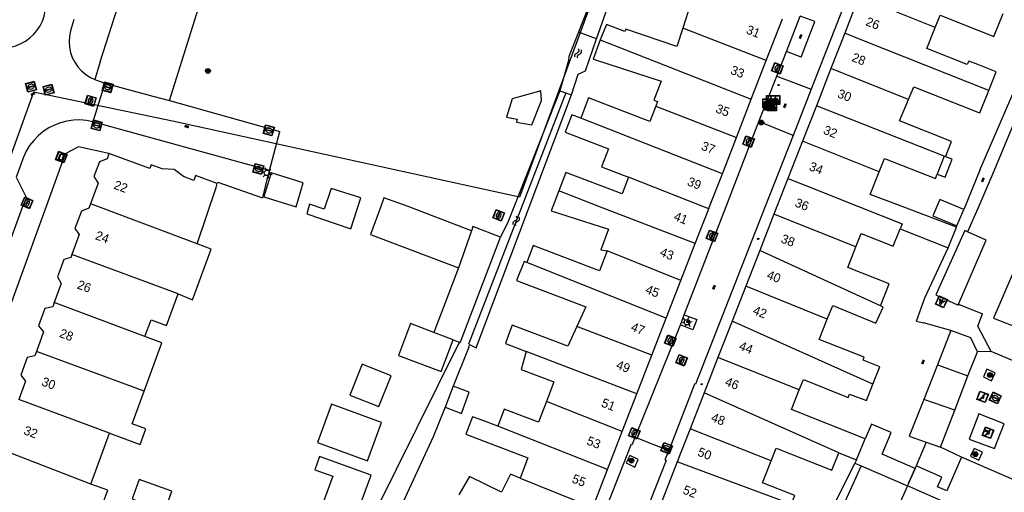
# Model space of a CAD drawing. Header units: metres. Extents: x 93870 to 95789, y 463036 to 464040.
# Tile 179 of 256: x 94894 to 95003, y 463218 to 463271. Entities that reach past the tile are written whole.
import ezdxf
from ezdxf.enums import TextEntityAlignment as Align

# ---------------------------------------------------------------- set-up
doc = ezdxf.new("R2010")
doc.units = ezdxf.units.M
doc.header["$LTSCALE"] = 25.4
for name, color, linetype in [('B_BEBOUWINGSGRENS_0', 1, 'Continuous'), ('B_LUIFEL_1', 200, 'Continuous'), ('B_TUSSENMUUR_0', 7, 'Continuous'), ('G_GRENS_ALGEMEEN_0', 7, 'Continuous'), ('K_DUIKER_LIJN_-1', 6, 'Continuous'), ('Q_BOOM_0', 3, 'Continuous'), ('Q_FIETSENREK_0', 6, 'Continuous'), ('Q_INSPECTIE_OF_RIOOLPUT_0', 253, 'Continuous'), ('Q_KOLK_0', 254, 'Continuous'), ('Q_LICHTMAST_0', 2, 'Continuous'), ('Q_LICHTPUNT_1', 7, 'Continuous'), ('Q_SPEELVOORZIENING_0', 45, 'Continuous'), ('Q_STRAATNAAMBORD_0', 7, 'Continuous'), ('S_GBKN_SYMBOOL_OV_GROOT_0', 7, 'Continuous'), ('S_GBKN_SYMBOOL_WATER_0', 7, 'Continuous'), ('T_HEK_0', 57, 'Continuous'), ('T_MUUR_30CM_0', 10, 'Continuous'), ('T_WALBESCHERMING_0', 45, 'Continuous'), ('V_WEGGRENS_0', 7, 'Continuous'), ('W_WATERGRENS_0', 5, 'Continuous'), ('Z_GBKN_HUISNUMMER_0', 252, 'Continuous')]:
    doc.layers.add(name, color=color, linetype=linetype)
doc.layers.add('Q_PAALTJE_0', color=7, linetype='Continuous', true_color=0x666666)

# ---------------------------------------------------------------- blocks, each defined once
blk = doc.blocks.new('Q_STRAATNAAMBORD')
for points in [[(-0.5, 0.5), (0.5, 0.5), (0.5, -0.5), (-0.5, -0.5)], [(-0.37, 0.22), (0.36, 0.22), (0.36, -0.21), (-0.37, -0.21)]]:
    blk.add_lwpolyline(points, close=True)
for points in [[(-0.44, 0.46), (0.44, 0.46, -0.414214), (0.46, 0.44), (0.46, -0.44, -0.414214), (0.44, -0.46), (-0.44, -0.46, -0.414214), (-0.46, -0.44), (-0.46, 0.44), (-0.46, 0.44), (-0.46, 0.45), (-0.46, 0.45), (-0.46, 0.45), (-0.46, 0.45), (-0.46, 0.45), (-0.46, 0.45), (-0.46, 0.46), (-0.46, 0.46), (-0.46, 0.46), (-0.45, 0.46), (-0.45, 0.46), (-0.45, 0.46), (-0.45, 0.46), (-0.45, 0.46), (-0.45, 0.46), (-0.44, 0.46), (-0.44, 0.46)], [(-0.29, 0.16), (0.28, 0.16, -0.414214), (0.3, 0.14), (0.3, -0.13, -0.414214), (0.28, -0.16), (-0.29, -0.16, -0.414214), (-0.31, -0.13), (-0.31, 0.14), (-0.31, 0.14), (-0.31, 0.14), (-0.31, 0.14), (-0.31, 0.15), (-0.31, 0.15), (-0.31, 0.15), (-0.3, 0.15), (-0.3, 0.15), (-0.3, 0.15), (-0.3, 0.16), (-0.3, 0.16), (-0.3, 0.16), (-0.3, 0.16), (-0.29, 0.16), (-0.29, 0.16), (-0.29, 0.16), (-0.29, 0.16), (-0.29, 0.16)]]:
    blk.add_lwpolyline(points, format="xyb")
blk = doc.blocks.new('Q_LICHTMAST')
for points in [[(-0.26, 0.15), (-0.52, 0.3)], [(0, 0.3), (0, 0.6)], [(0.26, 0.15), (0.52, 0.3)], [(-0.26, -0.15), (-0.52, -0.3)], [(0, -0.3), (0, -0.6)], [(0.26, -0.15), (0.52, -0.3)]]:
    blk.add_lwpolyline(points)
blk.add_circle((0, 0), 0.3)
blk = doc.blocks.new('Q_PAAL_STEEN')
for points in [[(-0.5, 0.5), (0.5, 0.5), (0.5, -0.5), (-0.5, -0.5)], [(-0.1, 0.3), (0.1, 0.3), (0.1, -0.3), (-0.1, -0.3)]]:
    blk.add_lwpolyline(points, close=True)
blk.add_lwpolyline([(-0.4, 0.5), (0.4, 0.5, -0.414214), (0.5, 0.4), (0.5, -0.4, -0.414214), (0.4, -0.5), (-0.4, -0.5, -0.414214), (-0.5, -0.4), (-0.5, 0.4), (-0.5, 0.4), (-0.5, 0.4), (-0.5, 0.4), (-0.5, 0.4), (-0.5, 0.5), (-0.5, 0.5), (-0.5, 0.5), (-0.5, 0.5), (-0.5, 0.5), (-0.5, 0.5), (-0.5, 0.5), (-0.5, 0.5), (-0.5, 0.5), (-0.4, 0.5), (-0.4, 0.5), (-0.4, 0.5), (-0.4, 0.5), (-0.4, 0.5)], format="xyb")
blk = doc.blocks.new('Q_PAALTJE')
at = {"color": 251, "true_color": 0x666666, "xscale": 0.1, "yscale": 0.1, "zscale": 0.01}
blk.add_blockref('Q_PAAL_STEEN', (0, 0), dxfattribs=at)
blk = doc.blocks.new('Q_KOLK')
blk.add_lwpolyline([(-0.5, 0.5), (0.5, 0.5), (0.5, -0.5), (-0.5, -0.5)], close=True)
for points in [[(-0.44, 0.46), (0.44, 0.46, -0.414214), (0.46, 0.44), (0.46, -0.44, -0.414214), (0.44, -0.46), (-0.44, -0.46, -0.414214), (-0.46, -0.44), (-0.46, 0.44, -0.414214), (-0.44, 0.46)], [(-0.34, 0.1, 0.380426), (-0.28, -0.18)], [(-0.01, 0.27, 0.240218), (-0.34, 0.1)], [(-0.19, 0.04, 0.853344), (-0.19, -0.03)], [(0.33, 0.11, 0.240191), (-0.01, 0.27)], [(0.18, -0.03, 0.849746), (0.18, 0.04)], [(0.27, -0.18, 0.380426), (0.33, 0.11)], [(-0.28, -0.18, 0.148452), (0.01, -0.26)], [(0.01, -0.26, 0.131742), (0.27, -0.18)]]:
    blk.add_lwpolyline(points, format="xyb")
for points in [[(-0.19, 0.04), (0.18, 0.04)], [(0.18, -0.03), (-0.19, -0.03)]]:
    blk.add_lwpolyline(points)
blk = doc.blocks.new('Q_INSPECTIE_OF_RIOOLPUT')
blk.add_lwpolyline([(-0.5, 0.5), (0.5, 0.5), (0.5, -0.5), (-0.5, -0.5)], close=True)
for points in [[(-0.44, 0.46), (0.44, 0.46, -0.414214), (0.46, 0.44), (0.46, -0.44, -0.414214), (0.44, -0.46), (-0.44, -0.46, -0.414214), (-0.46, -0.44), (-0.46, 0.44), (-0.46, 0.44), (-0.46, 0.45), (-0.46, 0.45), (-0.46, 0.45), (-0.46, 0.45), (-0.46, 0.45), (-0.46, 0.45), (-0.46, 0.46), (-0.46, 0.46), (-0.46, 0.46), (-0.45, 0.46), (-0.45, 0.46), (-0.45, 0.46), (-0.45, 0.46), (-0.45, 0.46), (-0.45, 0.46), (-0.44, 0.46), (-0.44, 0.46)], [(-0.34, 0.1, 0.380426), (-0.28, -0.18)], [(-0.01, 0.27, 0.240218), (-0.34, 0.1)], [(-0.19, 0.04, 0.853344), (-0.19, -0.03)], [(0.33, 0.11, 0.240191), (-0.01, 0.27)], [(0.18, -0.03, 0.849746), (0.18, 0.04)], [(0.27, -0.18, 0.380426), (0.33, 0.11)], [(-0.28, -0.18, 0.148452), (0.01, -0.26)], [(0.01, -0.26, 0.131742), (0.27, -0.18)]]:
    blk.add_lwpolyline(points, format="xyb")
for points in [[(-0.19, 0.04), (0.18, 0.04)], [(0.18, -0.03), (-0.19, -0.03)]]:
    blk.add_lwpolyline(points)
blk = doc.blocks.new('Q_SPEELVOORZIENING')
blk.add_lwpolyline([(-0.5, 0.5), (0.5, 0.5), (0.5, -0.5), (-0.5, -0.5)], close=True)
for points in [[(-0.44, 0.46), (0.44, 0.46, -0.414214), (0.46, 0.44), (0.46, -0.44, -0.414214), (0.44, -0.46), (-0.44, -0.46, -0.414214), (-0.46, -0.44), (-0.46, 0.44), (-0.46, 0.44), (-0.46, 0.45), (-0.46, 0.45), (-0.46, 0.45), (-0.46, 0.45), (-0.46, 0.45), (-0.46, 0.45), (-0.46, 0.46), (-0.46, 0.46), (-0.46, 0.46), (-0.45, 0.46), (-0.45, 0.46), (-0.45, 0.46), (-0.45, 0.46), (-0.45, 0.46), (-0.45, 0.46), (-0.44, 0.46), (-0.44, 0.46)], [(-0.36, 0.2, 1.168313), (-0.39, 0.14)], [(-0.09, 0.02, 0.778987), (-0.04, -0.17)], [(-0.04, -0.17, 0.508825), (0.06, -0.04)], [(0.36, -0.16, 1.031322), (0.38, -0.1)]]:
    blk.add_lwpolyline(points, format="xyb")
for points in [[(-0.39, 0.14), (-0.09, 0.02)], [(-0.36, 0.2), (0.38, -0.1)], [(0.06, -0.04), (0.36, -0.16)]]:
    blk.add_lwpolyline(points)
blk = doc.blocks.new('Q_FIETSENREK')
for points in [[(-0.5, 0.5), (0.5, 0.5), (0.5, -0.5), (-0.5, -0.5)], [(-0.06, 0.15), (0.18, 0.05), (0.04, -0.09)]]:
    blk.add_lwpolyline(points, close=True)
for points in [[(-0.44, 0.46), (0.44, 0.46, -0.414214), (0.46, 0.44), (0.46, -0.44, -0.414214), (0.44, -0.46), (-0.44, -0.46, -0.414214), (-0.46, -0.44), (-0.46, 0.44), (-0.46, 0.44), (-0.46, 0.45), (-0.46, 0.45), (-0.46, 0.45), (-0.46, 0.45), (-0.46, 0.45), (-0.46, 0.45), (-0.46, 0.46), (-0.46, 0.46), (-0.46, 0.46), (-0.45, 0.46), (-0.45, 0.46), (-0.45, 0.46), (-0.45, 0.46), (-0.45, 0.46), (-0.45, 0.46), (-0.44, 0.46), (-0.44, 0.46)], [(-0.18, 0.11, 0.847256), (-0.32, -0.14)], [(-0.19, 0.08, 0.842492), (-0.3, -0.12)], [(-0.17, 0.06, 0.053288), (-0.19, 0.08)], [(-0.19, -0.13, 0.502492), (-0.15, 0.04)], [(-0.15, 0.09, 0.06236), (-0.18, 0.11)], [(-0.16, -0.16, 0.494489), (-0.12, 0.07)], [(-0.32, -0.14, 0.089606), (-0.42, -0.35)], [(-0.3, -0.16, 0.110942), (-0.37, -0.35)], [(-0.29, -0.1, 0.006942), (-0.3, -0.12)], [(-0.3, -0.16, 0.02458), (-0.28, -0.17)], [(-0.21, -0.1, 0.381614), (-0.29, -0.1)], [(-0.22, -0.14, 0.533998), (-0.28, -0.14)], [(-0.28, -0.14, 0.009682), (-0.27, -0.14)], [(-0.28, -0.17, 0.148109), (-0.2, -0.17)], [(-0.27, -0.14, 0.120201), (-0.22, -0.14)], [(-0.22, -0.14, 0.003554), (-0.22, -0.14)], [(-0.19, -0.13, 0.017985), (-0.21, -0.1)], [(-0.12, -0.35, 0.075837), (-0.2, -0.17)], [(-0.08, -0.35, 0.094234), (-0.16, -0.16)], [(0.1, -0.16, 0.385208), (0.19, -0.33)], [(0.21, -0.05, 0.224648), (0.11, -0.13)], [(0.13, -0.17, 0.376993), (0.2, -0.3)], [(0.21, -0.09, 0.20829), (0.14, -0.14)], [(0.19, -0.33, 1), (0.29, -0.06)], [(0.2, -0.3, 1), (0.28, -0.09)], [(0.29, -0.06, 0.086253), (0.24, -0.05)], [(0.28, -0.09, 0.079305), (0.24, -0.08)]]:
    blk.add_lwpolyline(points, format="xyb")
for points in [[(-0.17, 0.06), (-0.26, -0.04), (-0.24, -0.06), (-0.15, 0.04)], [(0.08, 0.22), (0, 0.25), (-0.15, 0.09)], [(-0.12, 0.07), (-0.09, 0.11), (0.02, -0.13), (0.1, -0.16)], [(0.24, -0.05), (0.23, 0.05), (0.26, 0.09), (0.3, 0.08), (0.31, 0.11), (0.19, 0.15), (0.18, 0.12), (0.23, 0.1), (0.21, 0.08), (-0.04, 0.17), (0, 0.22), (0.07, 0.19), (0.08, 0.22)], [(0.21, -0.05), (0.2, 0.03), (0.06, -0.11)], [(-0.42, -0.35), (-0.37, -0.35)], [(-0.12, -0.35), (-0.08, -0.35)], [(0.06, -0.11), (0.11, -0.13)], [(0.13, -0.17), (0.25, -0.22), (0.24, -0.08)], [(0.14, -0.14), (0.22, -0.17), (0.21, -0.09)]]:
    blk.add_lwpolyline(points)
blk = doc.blocks.new('Q_LICHTPUNT')
for points in [[(-0.5, 0.5), (0.5, 0.5), (0.5, -0.5), (-0.5, -0.5)], [(-0.46, 0.46), (0.46, 0.46), (0.46, -0.46), (-0.46, -0.46)], [(-0.12, 0.08), (-0.08, 0.05), (-0.26, -0.23), (-0.3, -0.2)], [(-0.03, 0.03), (0.02, 0.03), (0.02, -0.3), (-0.03, -0.3)], [(0.08, 0.05), (0.12, 0.08), (0.29, -0.21), (0.25, -0.24)]]:
    blk.add_lwpolyline(points, close=True)
blk.add_circle((0, 0.21), 0.103)
blk = doc.blocks.new('Q_BOOM')
for radius in [0.27, 0.18, 0.09]:
    blk.add_circle((0, 0), radius)
blk = doc.blocks.new('S_GBKN_SYMBOOL_WATER')
for points in [[(-0.5, 0.15), (-0.44, 0.21), (-0.31, 0.27), (-0.19, 0.27), (-0.06, 0.21), (0, 0.15), (0.06, 0.09), (0.19, 0.02), (0.31, 0.02), (0.44, 0.09), (0.5, 0.15)], [(-0.5, -0.15), (-0.44, -0.09), (-0.31, -0.02), (-0.19, -0.02), (-0.06, -0.09), (0, -0.15), (0.06, -0.21), (0.19, -0.27), (0.31, -0.27), (0.44, -0.21), (0.5, -0.15)]]:
    blk.add_lwpolyline(points)
blk = doc.blocks.new('S_GBKN_SYMBOOL_OV_GROOT')
for points in [[(-0.21875, 0.0625), (0.21875, 0.0625)], [(-0.21875, 0), (0.21875, 0)], [(-0.1875, 0.0625), (-0.1875, 0)], [(-0.125, 0.09375), (-0.125, 0.0625)], [(-0.125, 0), (-0.125, -0.0625)], [(-0.0625, 0.0625), (-0.0625, 0)], [(0, 0.09375), (0, 0.0625)], [(0, 0), (0, -0.0625)], [(0.0625, 0.0625), (0.0625, 0)], [(0.125, 0.09375), (0.125, 0.0625)], [(0.125, 0), (0.125, -0.0625)], [(0.1875, 0.0625), (0.1875, 0)], [(-0.21875, -0.0625), (0.21875, -0.0625)], [(-0.1875, -0.0625), (-0.1875, -0.09375)], [(-0.0625, -0.0625), (-0.0625, -0.09375)], [(0.0625, -0.0625), (0.0625, -0.09375)], [(0.1875, -0.0625), (0.1875, -0.09375)]]:
    blk.add_lwpolyline(points)

msp = doc.modelspace()

# ---------------------------------------------------------------- linework, layer by layer
at = {"layer": 'B_BEBOUWINGSGRENS_0'}
for p, q in [((94986.83, 463273.24), (94985.27, 463269.23)), ((94976.57, 463266.19), (94978.38, 463270.82)), ((94985.27, 463269.23), (94983.74, 463265.31)), ((94974.92, 463261.92), (94976.57, 463266.19)), ((94983.74, 463265.31), (94982.13, 463261.18)), ((94973.28, 463257.65), (94974.92, 463261.92)), ((94982.13, 463261.18), (94980.59, 463257.24)), ((94971.72, 463253.62), (94973.28, 463257.65)), ((94980.59, 463257.24), (94978.98, 463253.12)), ((94996.27, 463255.59), (94995.5, 463253.6)), ((94996.43, 463255.53), (94996.27, 463255.59)), ((94988.09, 463251.34), (94989.08, 463253.84)), ((94943.93, 463247.3), (94936.93, 463250)), ((94968.72, 463245.9), (94970.21, 463249.75)), ((94977.44, 463249.17), (94975.87, 463245.15)), ((94997.68, 463247.85), (94998.46, 463249.68)), ((94991.4, 463247.55), (94996.74, 463245.44)), ((94996.74, 463245.44), (94997.64, 463247.73)), ((94942.81, 463235.2), (94947.15, 463246.62)), ((94967.13, 463241.82), (94968.72, 463245.9)), ((94975.87, 463245.15), (94974.32, 463241.17)), ((94942.51, 463243.21), (94939.79, 463236.05)), ((94965.5, 463237.62), (94967.13, 463241.82)), ((94974.32, 463241.17), (94972.81, 463237.29)), ((94963.92, 463233.52), (94965.5, 463237.62)), ((94972.81, 463237.29), (94971.23, 463233.26)), ((94997.03, 463236.28), (94995.53, 463232.47)), ((94941.92, 463235.22), (94942.7, 463234.92)), ((94942.7, 463234.92), (94942.81, 463235.2)), ((94998.92, 463231.23), (94999.96, 463233.91)), ((94962.25, 463229.24), (94963.92, 463233.52)), ((94971.23, 463233.26), (94969.71, 463229.35)), ((94935.04, 463231.25), (94931.83, 463232.52)), ((94995.53, 463232.47), (94994.02, 463228.62)), ((94997.45, 463227.44), (94998.92, 463231.23)), ((94941.92, 463230.09), (94941.04, 463227.75)), ((94960.63, 463225.05), (94962.25, 463229.24)), ((94969.71, 463229.35), (94968.15, 463225.36)), ((94995.86, 463223.32), (94997.45, 463227.44)), ((94968.15, 463225.36), (94966.72, 463221.69)), ((94901.8, 463219.24), (94903.86, 463224.88)), ((94959, 463220.85), (94960.63, 463225.05)), ((94986.57, 463221.94), (94987.53, 463224.27)), ((94994.29, 463223.88), (94995.86, 463223.32)), ((94984.62, 463222.71), (94986.57, 463221.94)), ((95006.08, 463218.8), (94998.21, 463222.23)), ((94957.37, 463216.64), (94959, 463220.85)), ((94966.72, 463221.69), (94964.87, 463216.95)), ((94993.06, 463220.96), (94992.38, 463219.42)), ((94993.19, 463221.25), (94993.06, 463220.96)), ((94992.38, 463219.42), (94992.22, 463219.03))]:
    msp.add_line(p, q, dxfattribs=at)
for points in [[(94961.85, 463274.74), (94964.44, 463273.59), (94968.21, 463272.43), (94967.34, 463269.79)], [(94995.3, 463269.85), (94995.84, 463271.22), (95000, 463269.56), (95001.8, 463268.85), (95002.82, 463271.4)], [(94967.34, 463269.79), (94966.67, 463267.75), (94961.02, 463269.68), (94960.92, 463269.42), (94958.88, 463270.2), (94958.21, 463268.47)], [(95001.22, 463262.88), (95002.04, 463264.94), (95000, 463265.74), (94999, 463266.14), (94998.84, 463265.74), (94994.37, 463267.52), (94995.3, 463269.85)], [(94958.21, 463268.47), (94957.4, 463266.35), (94957.55, 463266.3), (94964.94, 463263.9), (94964.14, 463261.8), (94964.54, 463261.64), (94964.34, 463261.12)], [(94992.32, 463261.86), (94992.91, 463263.29), (95000, 463260.48), (95000.23, 463260.39), (95001.22, 463262.88)], [(94964.34, 463261.12), (94963.7, 463259.45), (94956.9, 463262.05), (94956.04, 463259.8)], [(94996.43, 463255.53), (94997.09, 463257.21), (94991.32, 463259.5), (94992.32, 463261.86)], [(94956.04, 463259.8), (94955.05, 463260.19), (94954.3, 463258.24), (94959.11, 463256.4), (94958.34, 463254.41), (94961.34, 463253.26)], [(94903.8, 463255.88), (94903.59, 463255.31), (94902.75, 463254.98), (94902.14, 463253.33), (94902.6, 463252.61), (94901.75, 463250.3)], [(94915.78, 463252.56), (94913.4, 463253.43), (94913.21, 463252.91), (94912.07, 463253.32), (94911.03, 463254.12), (94909.69, 463254.2), (94908.47, 463254.64), (94908.31, 463254.23), (94903.8, 463255.88)], [(94989.08, 463253.84), (94989.68, 463255.35), (94995.32, 463253.12), (94995.5, 463253.6)], [(94995.5, 463253.6), (94996.38, 463253.26), (94997.16, 463255.24), (94996.43, 463255.53)], [(94925.32, 463252.65), (94921.78, 463253.76), (94920.95, 463251.1)], [(94961.34, 463253.26), (94960.62, 463251.4), (94954.4, 463253.78), (94953.63, 463251.76)], [(94970.21, 463249.75), (94970.31, 463250), (94971.72, 463253.62)], [(94913.56, 463245.87), (94915.69, 463252.13), (94915.78, 463252.56)], [(94920.95, 463251.1), (94924.52, 463249.98), (94925.32, 463252.65)], [(94978.98, 463253.12), (94977.77, 463250), (94977.44, 463249.17)], [(94953.63, 463251.76), (94952.95, 463250), (94952.78, 463249.53), (94959.13, 463247.48), (94958.25, 463245.2), (94958.96, 463245.08)], [(94997.64, 463247.73), (94991.64, 463250), (94988.09, 463251.34)], [(94901.75, 463250.3), (94901.64, 463250), (94901.57, 463249.81), (94900.75, 463249.51), (94900.04, 463247.58), (94900.51, 463246.91), (94899.69, 463244.68)], [(94936.93, 463250), (94934.24, 463250.97), (94933.89, 463250), (94932.75, 463246.92), (94942.51, 463243.21)], [(94998.46, 463249.68), (94995.81, 463250.8), (94995.04, 463248.96), (94997.68, 463247.85)], [(94947.15, 463246.62), (94944.11, 463247.78), (94943.93, 463247.3)], [(94986.51, 463245.53), (94987.1, 463247.01), (94990.63, 463245.61), (94991.4, 463247.55)], [(94998.86, 463247.21), (94998.56, 463247.35), (94995.35, 463240.22), (94997.82, 463239.08), (94997.87, 463239.19)], [(94997.87, 463239.19), (95000.95, 463246.29), (94998.86, 463247.21)], [(94911.47, 463240.33), (94913.07, 463239.66), (94915.11, 463245.27), (94913.56, 463245.87)], [(94958.96, 463245.08), (94958.12, 463242.89), (94950.78, 463245.7), (94950.06, 463243.81)], [(94989.24, 463238.98), (94990.21, 463241.43), (94985.61, 463243.25), (94986.51, 463245.53)], [(95007.49, 463243.71), (95004.85, 463244.85), (95001.76, 463237.64), (95006.38, 463235.82), (95011.59, 463233.76), (95012.98, 463234.41)], [(94899.69, 463244.68), (94899.58, 463244.36), (94898.82, 463244.13), (94898.11, 463242.2), (94898.52, 463241.48), (94897.74, 463239.35)], [(94950.06, 463243.81), (94949.76, 463243.93), (94948.94, 463241.8), (94956.59, 463238.88), (94955.6, 463236.72)], [(94897.74, 463239.35), (94897.57, 463238.88), (94896.7, 463238.7), (94896, 463236.78), (94896.55, 463236.1), (94895.76, 463233.93)], [(94907.79, 463235.6), (94908.46, 463237.43), (94910.18, 463236.8), (94911.47, 463240.33)], [(94983.34, 463237.52), (94983.94, 463239.03), (94988.71, 463237.06), (94989.51, 463238.85), (94989.24, 463238.98)], [(94988.4, 463230.3), (94989.17, 463232.23), (94987.3, 463232.97), (94987.44, 463233.31), (94982.46, 463235.28), (94983.34, 463237.52)], [(94939.79, 463236.05), (94937.19, 463237.03), (94935.85, 463233.51), (94940.59, 463231.7), (94941.92, 463235.22)], [(94955.6, 463236.72), (94954.6, 463234.52), (94948.46, 463236.86), (94948.06, 463235.78), (94947.71, 463234.83), (94950.01, 463233.95)], [(94999.96, 463233.91), (94999.22, 463235.44), (94997.03, 463236.28)], [(94907.69, 463229.53), (94909.66, 463234.91), (94907.79, 463235.6)], [(94895.76, 463233.93), (94895.58, 463233.44), (94894.75, 463233.26), (94894.04, 463231.32), (94894.56, 463230.65), (94893.81, 463228.6)], [(94950.01, 463233.95), (94949.44, 463231.95), (94953.08, 463230.56), (94952.25, 463228.39)], [(94931.83, 463232.52), (94930.47, 463229.11), (94933.68, 463227.84), (94935.04, 463231.25)], [(94980.24, 463229.68), (94980.69, 463230.82), (94985.67, 463228.85), (94985.81, 463229.21), (94987.69, 463228.5), (94988.4, 463230.3)], [(94903.86, 463224.88), (94907.24, 463223.63), (94907.87, 463225.35), (94906.36, 463225.91), (94907.69, 463229.53)], [(94941.04, 463227.75), (94942.82, 463227.08), (94943.7, 463229.42), (94941.92, 463230.09)], [(94987.53, 463224.27), (94979.37, 463227.49), (94980.24, 463229.68)], [(94952.25, 463228.39), (94951.38, 463226.11), (94947.56, 463227.55), (94946.86, 463225.65)], [(94994.02, 463228.62), (94992.41, 463224.55), (94994.29, 463223.88)], [(94928.43, 463228.11), (94926.88, 463223.85), (94932.44, 463221.82)], [(94932.44, 463221.82), (94933.99, 463226.08), (94928.43, 463228.11)], [(94946.86, 463225.65), (94944.92, 463226.38), (94944.05, 463226.71), (94943.31, 463224.76), (94950.18, 463222.13), (94949.32, 463219.88)], [(94977.12, 463221.8), (94977.68, 463223.21), (94983.85, 463220.77), (94984.62, 463222.71)], [(94927.12, 463222.28), (94926.59, 463220.83), (94928.58, 463220.1), (94927.27, 463216.48), (94930.97, 463215.13), (94932.82, 463220.21), (94927.12, 463222.28)], [(94998.21, 463222.23), (94996.58, 463218.48), (94995.54, 463218.93), (94996.02, 463220.01), (94993.19, 463221.25)], [(94979.35, 463217), (94979.75, 463217.98), (94976.17, 463219.39), (94977.12, 463221.8)], [(94906.37, 463217.6), (94910, 463216.28), (94910.78, 463218.44), (94907.16, 463219.76), (94906.37, 463217.6)], [(94949.32, 463219.88), (94948.27, 463220.35), (94947.26, 463218.33), (94943.71, 463220.09), (94942.53, 463218.03)], [(94899.83, 463213.84), (94900.54, 463215.78), (94902.4, 463215.09), (94903.67, 463218.55), (94901.8, 463219.24)], [(94992.22, 463219.03), (94991.17, 463216.65), (94994.01, 463215.41), (94994.45, 463216.41), (94995.22, 463216.07), (94993.68, 463212.57)]]:
    msp.add_lwpolyline(points, dxfattribs=at)
at = {"layer": 'B_LUIFEL_1'}
for p, q in [((94994.29, 463223.88), (94993.19, 463221.25)), ((94998.21, 463222.23), (94995.86, 463223.32)), ((94986.57, 463221.94), (94986.38, 463221.57)), ((94986.38, 463221.57), (94987.08, 463221.26)), ((94987.08, 463221.26), (94992.22, 463219.03))]:
    msp.add_line(p, q, dxfattribs=at)
for points in [[(94950.61, 463259.05), (94951.7, 463261.76), (94951.62, 463262.82), (94948.43, 463261.96), (94947.82, 463259.9), (94949, 463259.69), (94948.94, 463259.35), (94950.61, 463259.05)], [(94926.02, 463250.26), (94925.71, 463249.19), (94930.58, 463247.54), (94931.69, 463250.96), (94928.4, 463252.02), (94927.63, 463249.72), (94926.02, 463250.26)], [(94990.42, 463224.94), (94988.25, 463225.88), (94987.53, 463224.27)], [(94993.06, 463220.96), (94989.4, 463222.55), (94990.42, 463224.94)], [(94992.38, 463219.42), (94993.06, 463220.96), (94993.06, 463220.96)]]:
    msp.add_lwpolyline(points, dxfattribs=at)
at = {"layer": 'B_TUSSENMUUR_0'}
for p, q in [((94976.57, 463266.19), (94967.34, 463269.79)), ((94958.21, 463268.47), (94974.92, 463261.92)), ((94992.32, 463261.86), (94983.74, 463265.31)), ((94964.34, 463261.12), (94973.28, 463257.65)), ((94996.27, 463255.59), (94982.13, 463261.18)), ((94971.72, 463253.62), (94956.04, 463259.8)), ((94989.08, 463253.84), (94980.59, 463257.24)), ((94958.06, 463250), (94953.63, 463251.76)), ((94968.72, 463245.9), (94958.06, 463250)), ((94986.51, 463245.53), (94977.44, 463249.17)), ((94943.93, 463247.3), (94942.51, 463243.21)), ((94967.13, 463241.82), (94958.96, 463245.08)), ((94989.24, 463238.98), (94975.87, 463245.15)), ((94911.47, 463240.33), (94899.69, 463244.68)), ((94965.5, 463237.62), (94950.06, 463243.81)), ((94983.34, 463237.52), (94974.32, 463241.17)), ((94907.79, 463235.6), (94897.74, 463239.35)), ((94988.4, 463230.3), (94972.81, 463237.29)), ((94941.92, 463235.22), (94939.79, 463236.05)), ((94963.92, 463233.52), (94955.6, 463236.72)), ((94907.69, 463229.53), (94895.76, 463233.93)), ((94962.25, 463229.24), (94950.01, 463233.95)), ((94980.24, 463229.68), (94971.23, 463233.26)), ((94995.53, 463232.47), (94998.92, 463231.23)), ((94903.86, 463224.88), (94893.81, 463228.6)), ((94960.63, 463225.05), (94952.25, 463228.39)), ((94984.62, 463222.71), (94969.71, 463229.35)), ((94997.45, 463227.44), (94994.02, 463228.62)), ((94959, 463220.85), (94946.86, 463225.65)), ((94977.12, 463221.8), (94968.15, 463225.36)), ((94901.8, 463219.24), (94891.8, 463223.12)), ((94949.32, 463219.88), (94957.37, 463216.64)), ((95003.94, 463213.91), (94992.22, 463219.03))]:
    msp.add_line(p, q, dxfattribs=at)
for points in [[(94995.3, 463269.85), (94988.82, 463272.44), (94986.83, 463273.24)], [(95001.22, 463262.88), (94987.26, 463268.43), (94985.27, 463269.23)], [(94970.21, 463249.75), (94969.57, 463250), (94961.34, 463253.26)], [(94978.98, 463253.12), (94980.95, 463252.33), (94986.8, 463250)], [(94913.56, 463245.87), (94902.56, 463250), (94901.75, 463250.3)], [(94986.8, 463250), (94991.63, 463248.08), (94991.4, 463247.55)], [(94979.35, 463217), (94968.6, 463220.99), (94966.72, 463221.69)]]:
    msp.add_lwpolyline(points, dxfattribs=at)
at = {"layer": 'G_GRENS_ALGEMEEN_0'}
for p, q in [((95001.52, 463230.7), (95001.93, 463231.56)), ((95000.11, 463221.9), (95000.52, 463222.76))]:
    msp.add_line(p, q, dxfattribs=at)
for points in [[(95001.93, 463231.56), (95001.02, 463231.98), (95000.62, 463231.12), (95001.52, 463230.7)], [(95000.12, 463227.01), (94999.06, 463224.23), (95001.87, 463223.19)], [(95001.87, 463223.19), (95002.91, 463225.93), (95000.12, 463227.01)], [(95000.52, 463222.76), (94999.61, 463223.18), (94999.21, 463222.32), (95000.11, 463221.9)]]:
    msp.add_lwpolyline(points, dxfattribs=at)
at = {"layer": 'K_DUIKER_LIJN_-1'}
msp.add_line((94954.38, 463262.62), (94943.63, 463234.76), dxfattribs=at)
msp.add_lwpolyline([(94968.25, 463299.44), (94967.17, 463299.67), (94949.27, 463251.03), (94910.84, 463259.48), (94895.45, 463262.7), (94853.02, 463144.6), (94777.89, 463039.53)], dxfattribs=at)
at = {"layer": 'T_HEK_0'}
for p, q in [((94902.81, 463266.04), (94912.35, 463295.56)), ((94910.5, 463261.75), (94920.28, 463293.1)), ((95000.23, 463254.03), (95006.8, 463269.29)), ((94921.57, 463254.02), (94922.74, 463258.33)), ((95000.23, 463254.03), (94998.46, 463249.68)), ((94993.22, 463237.31), (94994, 463237.1))]:
    msp.add_line(p, q, dxfattribs=at)
for points in [[(95004.15, 463259.63), (95001.8, 463253.93), (95000, 463249.79)], [(95001.47, 463233.92), (95000, 463236.74), (95000.54, 463238.12)], [(95011.16, 463229.91), (95005.07, 463232.43), (95001.47, 463233.92)]]:
    msp.add_lwpolyline(points, dxfattribs=at)
at = {"layer": 'T_MUUR_30CM_0'}
msp.add_line((94997.87, 463239.19), (95000.54, 463238.12), dxfattribs=at)
for points in [[(94903.8, 463255.88), (94900.43, 463256.62), (94898.95, 463255.84), (94896.85, 463250), (94895.68, 463246.75)], [(94915.78, 463252.56), (94915.84, 463252.7), (94920.8, 463250.96)]]:
    msp.add_lwpolyline(points, dxfattribs=at)
at = {"layer": 'T_WALBESCHERMING_0'}
for p, q in [((94957.79, 463268.61), (94955.81, 463269.35)), ((94953.73, 463262.85), (94955.02, 463262.39)), ((94943.65, 463234.43), (94941.92, 463230.09))]:
    msp.add_line(p, q, dxfattribs=at)
for points in [[(94955.81, 463269.35), (94954.74, 463266.63), (94954.68, 463266.18), (94953.73, 463262.85)], [(94955.02, 463262.39), (94955.74, 463264.69), (94956.56, 463265.05), (94957.79, 463268.61)], [(94898.96, 463146.67), (94912.63, 463175.88), (94922.31, 463195.18), (94931, 463211.52), (94942.59, 463234.88), (94942.7, 463234.92)], [(94941.04, 463227.75), (94939.69, 463224.48), (94932.56, 463209.01), (94928.52, 463202.1)]]:
    msp.add_lwpolyline(points, dxfattribs=at)
at = {"layer": 'V_WEGGRENS_0'}
for p, q in [((94978.83, 463267.21), (94980.35, 463271.13)), ((94981.97, 463270.51), (94980.35, 463271.13)), ((94980.45, 463266.58), (94981.97, 463270.51)), ((94977.77, 463264.47), (94978.83, 463267.21)), ((94980.45, 463266.58), (94978.83, 463267.21)), ((94902.81, 463266.04), (94902.24, 463264.09)), ((94975.77, 463259.43), (94977.77, 463264.47)), ((94977.77, 463264.47), (94981.55, 463263.03)), ((94903.34, 463263.7), (94902.02, 463259.41)), ((94981.55, 463263.03), (94979.55, 463257.9)), ((94910.5, 463261.75), (94922.74, 463258.33)), ((94921.57, 463254.02), (94902.02, 463259.41)), ((95000, 463249.79), (94998.86, 463247.21)), ((94997.64, 463247.73), (94997.68, 463247.85)), ((94895.68, 463246.75), (94881.59, 463208.1)), ((94967.07, 463236.89), (94967.5, 463238.01)), ((94997.03, 463236.28), (94994, 463237.1)), ((95001.47, 463233.92), (94999.96, 463233.91)), ((94962.08, 463224.42), (94965.78, 463222.97)), ((94983.29, 463215.36), (94986.38, 463221.57))]:
    msp.add_line(p, q, dxfattribs=at)
for points in [[(94995.5, 463299.19), (94992.24, 463290.8), (94992.39, 463290.78), (94981.55, 463263.03)], [(94888.26, 463267.84), (94891.75, 463267.59), (94892.34, 463267.61), (94892.92, 463267.69), (94893.49, 463267.84), (94894.04, 463268.07), (94894.56, 463268.35), (94895.04, 463268.7), (94895.47, 463269.1), (94895.85, 463269.55), (94896.17, 463270.04), (94896.43, 463270.57), (94896.63, 463271.13), (94896.75, 463271.71)], [(94899.9, 463270.75), (94899.54, 463269.47), (94899.42, 463268.88), (94899.39, 463268.28), (94899.43, 463267.68), (94899.55, 463267.1), (94899.74, 463266.53), (94900.01, 463266), (94900.35, 463265.51), (94900.75, 463265.06), (94901.2, 463264.67), (94901.7, 463264.34), (94902.24, 463264.09)], [(94902.24, 463264.09), (94902.41, 463264.03), (94903.34, 463263.7)], [(94903.34, 463263.7), (94908.65, 463262.26), (94910.5, 463261.75)], [(94902.02, 463259.41), (94901.31, 463259.55), (94900.59, 463259.61), (94899.87, 463259.58), (94899.15, 463259.48), (94898.45, 463259.3), (94897.77, 463259.04), (94897.13, 463258.72), (94896.52, 463258.32), (94895.97, 463257.86), (94895.47, 463257.34), (94895.02, 463256.76), (94894.65, 463256.15), (94894.34, 463255.49), (94893.52, 463253.28)], [(94967.5, 463238.01), (94972.13, 463250), (94975.77, 463259.43)], [(94979.55, 463257.9), (94976.03, 463259.33), (94975.77, 463259.43)], [(94979.55, 463257.9), (94976.46, 463250), (94968.76, 463230.3), (94968.63, 463230.31), (94965.78, 463222.97)], [(94921.57, 463254.02), (94921.29, 463253.02), (94920.8, 463250.96)], [(94893.52, 463253.28), (94894.67, 463250.98), (94894.24, 463250), (94880.59, 463212.42), (94878.2, 463211.37)], [(94993.22, 463237.31), (94994.15, 463239.88), (94996.74, 463245.44)], [(94967.5, 463238.01), (94968.9, 463237.47), (94968.47, 463236.35), (94967.07, 463236.89)], [(94962.08, 463224.42), (94962.88, 463226.42), (94967.07, 463236.89)], [(94958.19, 463215.47), (94959.16, 463217.3), (94961.67, 463223.7), (94961.78, 463223.66), (94962.08, 463224.42)], [(94965.78, 463222.97), (94965.37, 463221.92), (94965.49, 463221.86)], [(94961.07, 463221.59), (94962.02, 463221.13), (94962.41, 463221.95), (94962.24, 463222.03), (94961.46, 463222.4), (94961.07, 463221.59)], [(94965.49, 463221.86), (94963.77, 463217.47), (94962.34, 463214.54), (94962.23, 463214.59), (94961.78, 463213.66)], [(94987.08, 463221.26), (94978.41, 463202.1), (94976.76, 463198.06)]]:
    msp.add_lwpolyline(points, dxfattribs=at)
at = {"layer": 'W_WATERGRENS_0'}
for p, q in [((94957.79, 463268.61), (94963.6, 463285.03)), ((94943.65, 463234.43), (94943.74, 463234.71))]:
    msp.add_line(p, q, dxfattribs=at)
for points in [[(94971.85, 463306.04), (94970.44, 463306.58), (94955.81, 463269.35)], [(94943.74, 463234.71), (94944.45, 463234.33), (94955.02, 463262.39)], [(94953.73, 463262.85), (94948.02, 463248.36), (94947.15, 463246.62)]]:
    msp.add_lwpolyline(points, dxfattribs=at)

# ---------------------------------------------------------------- block references
at = {"layer": 'Q_BOOM_0'}
for p, rotation in [((94914.76, 463265.04), 72.67241132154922), ((94976.03, 463259.33), 157.9683341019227), ((95001.36, 463231.33), 64.83409785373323), ((94961.65, 463221.84), 64.39781244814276), ((94999.74, 463222.56), 64.80849135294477)]:
    msp.add_blockref('Q_BOOM', p, dxfattribs=dict(at, rotation=rotation))
at = {"layer": 'Q_FIETSENREK_0'}
for p in [(94977.1, 463261.81), (94977.59, 463261.81), (94976.71, 463261.45), (94976.93, 463261.18), (94977.23, 463261.13)]:
    msp.add_blockref('Q_FIETSENREK', p, dxfattribs=at)
at = {"layer": 'Q_INSPECTIE_OF_RIOOLPUT_0'}
for p, rotation in [((94895.17, 463263.29), 15.14429528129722), ((94897.11, 463262.96), 14.40105751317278), ((94901.77, 463261.73), 72.91417354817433), ((94946.96, 463249.03), 68.4957651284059), ((94967.21, 463232.97), 68.18443921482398)]:
    msp.add_blockref('Q_INSPECTIE_OF_RIOOLPUT', p, dxfattribs=dict(at, rotation=rotation))
at = {"layer": 'Q_KOLK_0'}
for p, rotation in [((94977.82, 463265.33), 68.80408595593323), ((94903.65, 463263.23), 164.8599622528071), ((94902.44, 463259), 164.5907088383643), ((94921.5, 463258.45), 164.400627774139), ((94974.62, 463257.21), 68.88597635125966), ((94920.34, 463254.18), 164.5907088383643), ((94894.73, 463250.42), 66.57622458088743), ((94970.58, 463246.75), 68.88917695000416), ((94965.97, 463235.13), 68.184439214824), ((95001.94, 463228.79), 154.8446275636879), ((94961.97, 463224.85), 68.40057823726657), ((94965.54, 463223.21), 158.6486533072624)]:
    msp.add_blockref('Q_KOLK', p, dxfattribs=dict(at, rotation=rotation))
at = {"layer": 'Q_LICHTMAST_0'}
for p, rotation in [((94977.22, 463261.57), 68.39466715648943), ((94921.3, 463253.73), 74.63838368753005), ((94967.79, 463237.18), 158.8226565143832)]:
    msp.add_blockref('Q_LICHTMAST', p, dxfattribs=dict(at, rotation=rotation))
at = {"layer": 'Q_LICHTPUNT_1', "rotation": 155.2131067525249}
msp.add_blockref('Q_LICHTPUNT', (94995.98, 463239.44), dxfattribs=at)
at = {"layer": 'Q_PAALTJE_0'}
for p, rotation in [((94977.95, 463263.47), 68.39466715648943), ((94975.68, 463246.42), 68.66436279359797), ((94969.43, 463230.32), 68.69294448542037)]:
    msp.add_blockref('Q_PAALTJE', p, dxfattribs=dict(at, rotation=rotation))
at = {"layer": 'Q_SPEELVOORZIENING_0'}
for p, rotation in [((95000.54, 463228.91), 69.17378924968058), ((95001.14, 463224.93), 69.27196476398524)]:
    msp.add_blockref('Q_SPEELVOORZIENING', p, dxfattribs=dict(at, rotation=rotation))
at = {"layer": 'Q_STRAATNAAMBORD_0', "rotation": 70.21503325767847}
msp.add_blockref('Q_STRAATNAAMBORD', (94898.52, 463255.49), dxfattribs=at)
at = {"layer": 'S_GBKN_SYMBOOL_OV_GROOT_0'}
for p, rotation in [((94980.4, 463268.86), 68.78755400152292), ((94895.4, 463262.49), 26.95457148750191), ((94978.66, 463261.2), 68.67026143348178), ((94912.42, 463258.86), 164.5907088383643), ((95000.58, 463252.98), 67.83407237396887), ((94970.81, 463241.07), 68.88917695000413), ((94967.98, 463237.18), 158.8226565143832), ((94993.96, 463232.79), 68.54075063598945), ((95001, 463225.1), 158.7256626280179)]:
    msp.add_blockref('S_GBKN_SYMBOOL_OV_GROOT', p, dxfattribs=dict(at, rotation=rotation))
at = {"layer": 'S_GBKN_SYMBOOL_WATER_0'}
for p, rotation in [((94955.76, 463266.96), 68.55161219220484), ((94948.91, 463248.4), 69.360292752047)]:
    msp.add_blockref('S_GBKN_SYMBOOL_WATER', p, dxfattribs=dict(at, rotation=rotation))

# ---------------------------------------------------------------- texts
at = {"layer": 'Z_GBKN_HUISNUMMER_0', "linetype": 'Continuous'}
for s, rotation, p in [('26', 338.7, (94988.38, 463270.32)), ('31', 338.6, (94975.15, 463269.42)), ('28', 338.7, (94986.83, 463266.36)), ('33', 339, (94973.41, 463264.95)), ('30', 338.7, (94985.26, 463262.33)), ('35', 339, (94971.77, 463260.68)), ('32', 338.7, (94983.69, 463258.3)), ('37', 338.7, (94970.17, 463256.54)), ('34', 338.7, (94982.12, 463254.27)), ('22', 339.8, (94905.12, 463252.23)), ('39', 338.7, (94968.63, 463252.59)), ('36', 338.7, (94980.54, 463250.24)), ('41', 338.7, (94967.13, 463248.73)), ('24', 339.9, (94903.07, 463246.63)), ('38', 338.7, (94978.99, 463246.25)), ('43', 338.7, (94965.59, 463244.77)), ('40', 338.7, (94977.43, 463242.25)), ('26', 339.9, (94901.07, 463241.16)), ('45', 338.8, (94963.99, 463240.62)), ('42', 338.7, (94975.89, 463238.32)), ('47', 338.8, (94962.38, 463236.48)), ('28', 339.9, (94899.1, 463235.78)), ('44', 338.7, (94974.35, 463234.37)), ('49', 338.8, (94960.75, 463232.28)), ('30', 339.9, (94897.13, 463230.41)), ('46', 338.7, (94972.8, 463230.4)), ('51', 338.8, (94959.11, 463228.05)), ('48', 338.7, (94971.26, 463226.44)), ('32', 339.9, (94895.15, 463225)), ('53', 338.8, (94957.49, 463223.85)), ('50', 338.7, (94969.77, 463222.61)), ('55', 338.8, (94955.85, 463219.64)), ('52', 338.7, (94968.13, 463218.41))]:
    msp.add_text(s, height=1, rotation=rotation, dxfattribs=at).set_placement(p, align=Align.MIDDLE)

doc.saveas('drawing.dxf')
